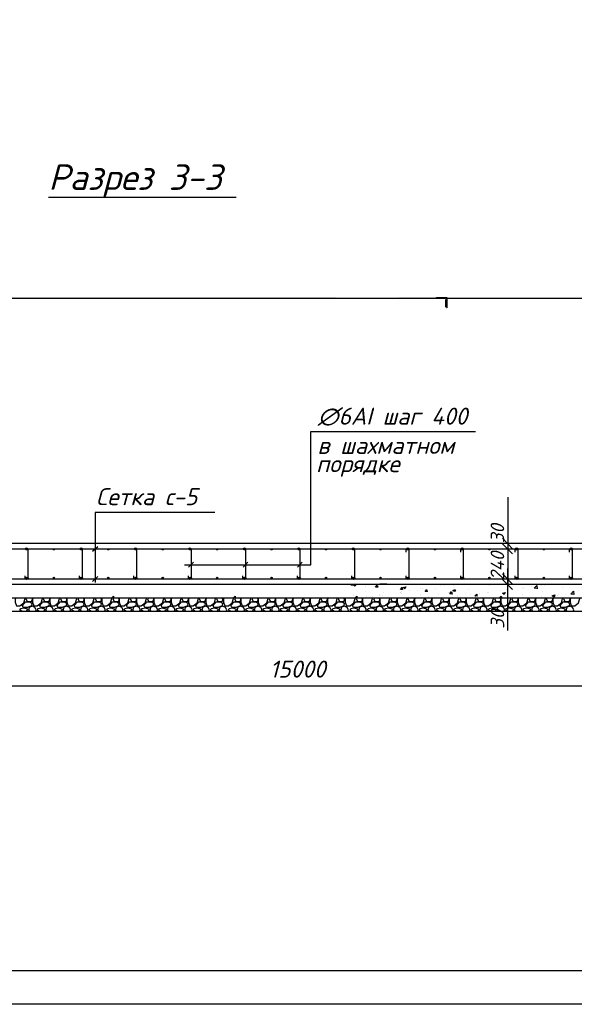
# Model space of a CAD drawing. Extents: x -119078 to 1619993, y 264752 to 340742.
# Tile 93 of 220: x 557023 to 565174, y 297220 to 311675. Entities that reach past the tile are written whole.
import ezdxf

# ---------------------------------------------------------------- set-up
doc = ezdxf.new("R2010")
doc.units = 0
doc.header["$MEASUREMENT"] = 0
doc.linetypes.add('CONTI', pattern=[0])
doc.layers.get('0').update_dxf_attribs({"color": 250, "linetype": 'CONTI'})
for name, color, linetype in [('PDF _Геометрия', 250, 'Continuous'), ('PDF _Сплошная заливка', 7, 'Continuous'), ('PDF _Текст', 7, 'Continuous')]:
    doc.layers.add(name, color=color, linetype=linetype)
doc.styles.add('ICOCPEUR', font='isocpeui.ttf')
doc.styles.add('PDF ISOCPEUR Italic', font='isocpeui.ttf')

msp = doc.modelspace()

# ---------------------------------------------------------------- linework, layer by layer
at = {"layer": 'PDF _Геометрия', "color": 7, "lineweight": -3}
for p, q in [((569822.015, 303985.5), (551819.357, 303985.5)), ((551019.236, 303388.585), (570622.136, 303388.585)), ((570622.136, 303185.379), (550920.809, 303182.204)), ((559922.107, 303185.379), (570723.739, 303185.379)), ((570723.739, 302988.524), (550917.633, 302988.524))]:
    msp.add_line(p, q, dxfattribs=at)
at = {"layer": 'PDF _Геометрия', "lineweight": -3}
msp.add_lwpolyline([(543858.438, 297220.374), (543858.438, 326913.75), (606852.084, 326913.75), (606852.084, 297220.374)], close=True, dxfattribs=at)
at = {"layer": 'PDF _Геометрия', "lineweight": 30}
msp.add_lwpolyline([(545357.077, 297715.687), (606356.771, 297715.687), (606356.771, 326418.437), (545357.077, 326418.437)], close=True, dxfattribs=at)
at = {"layer": 'PDF _Геометрия', "color": 7, "lineweight": -3}
for points in [[(557446.027, 309071.983), (559344.727, 309071.983), (560201.999, 309071.983)], [(551216.091, 307586.044), (563274.995, 307586.044), (563154.341, 307586.044)], [(563147.991, 307592.394), (563147.991, 307598.745), (563300.395, 307598.745), (563300.395, 307446.341), (563294.045, 307446.341)], [(563154.341, 307592.394), (563154.341, 307592.394)], [(563287.695, 307452.691), (563287.695, 307566.994)], [(563300.395, 307586.044), (565319.748, 307586.044)], [(563294.045, 307452.691), (563294.045, 307452.691)], [(559442.67, 303674.342), (561303.268, 303674.342), (561303.268, 305630.193), (563722.681, 305630.193)], [(559889.971, 304442.712), (558130.975, 304442.712), (558130.975, 303413.985)], [(551275.381, 303909.298), (570380.83, 303909.298)], [(557140.735, 303890.248), (557140.735, 303871.197), (557140.735, 303477.487)], [(557940.856, 303890.248), (557940.856, 303871.197), (557940.856, 303477.487)], [(558092.874, 303871.197), (558169.076, 303941.049)], [(558740.976, 303890.248), (558740.976, 303871.197), (558740.976, 303477.487)], [(559541.097, 303890.248), (559541.097, 303871.197), (559541.097, 303477.487)], [(560341.218, 303890.248), (560341.218, 303871.197), (560341.218, 303477.487)], [(561141.339, 303890.248), (561141.339, 303871.197), (561141.339, 303477.487)], [(561941.46, 303890.248), (561941.46, 303871.197), (561941.46, 303477.487)], [(562703.48, 303858.497), (562703.48, 303890.248)], [(562741.581, 303890.248), (562741.581, 303871.197), (562741.581, 303477.487)], [(563503.601, 303858.497), (563503.601, 303890.248)], [(563541.702, 303890.248), (563541.702, 303871.197), (563541.702, 303477.487)], [(564303.721, 303858.497), (564303.721, 303890.248)], [(564341.822, 303890.248), (564341.822, 303871.197), (564341.822, 303477.487)], [(565103.842, 303858.497), (565103.842, 303890.248)], [(565141.943, 303890.248), (565141.943, 303871.197), (565141.943, 303477.487)], [(559506.171, 303636.241), (559576.023, 303712.443)], [(560306.292, 303636.241), (560376.144, 303712.443)], [(561106.413, 303636.241), (561176.265, 303712.443)], [(551275.381, 303464.787), (570380.83, 303464.787)], [(558092.874, 303426.686), (558169.076, 303502.888)]]:
    msp.add_lwpolyline(points, dxfattribs=at)
at = {"layer": 'PDF _Геометрия', "color": 3, "lineweight": -3}
for points in [[(564194.609, 304664.968), (564194.609, 303985.5), (564194.609, 303909.298), (564194.609, 303756.894)], [(564118.407, 304061.702), (564264.461, 303909.298)], [(564194.609, 304004.551), (564194.609, 303363.184)], [(562176.416, 303909.298), (562214.517, 303909.298)], [(562417.722, 303985.5), (562316.12, 303985.5)], [(564194.609, 302709.117), (564194.609, 303388.585), (564194.609, 303464.787), (564194.609, 303617.191)], [(562176.416, 303464.787), (562214.517, 303464.787)], [(564264.461, 303312.383), (564118.407, 303458.436)], [(562417.722, 303388.585), (562316.12, 303388.585)]]:
    msp.add_lwpolyline(points, dxfattribs=at)
for points in [[(564118.407, 303979.15), (564264.461, 303833.096)], [(564264.461, 303388.585), (564118.407, 303540.989)]]:
    msp.add_lwpolyline(points, close=True, dxfattribs=at)
at = {"layer": 'PDF _Геометрия', "color": 7, "lineweight": -3}
for points in [[(557147.021, 303479.008, -0.928204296), (557102.634, 303477.487), (557102.634, 303509.238)], [(557947.142, 303479.008, -0.928204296), (557902.755, 303477.487), (557902.755, 303509.238)], [(558747.262, 303479.008, -0.928204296), (558702.875, 303477.487), (558702.875, 303509.238)], [(559547.383, 303479.008, -0.928204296), (559502.996, 303477.487), (559502.996, 303509.238)], [(560347.504, 303479.008, -0.928204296), (560303.117, 303477.487), (560303.117, 303509.238)], [(561147.625, 303479.008, -0.928204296), (561103.238, 303477.487), (561103.238, 303509.238)], [(561947.746, 303479.008, -0.928204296), (561903.359, 303477.487), (561903.359, 303509.238)], [(562747.867, 303479.008, -0.928204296), (562703.48, 303477.487), (562703.48, 303509.238)], [(563547.988, 303479.008, -0.928204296), (563503.601, 303477.487), (563503.601, 303509.238)], [(564348.108, 303479.008, -0.928204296), (564303.721, 303477.487), (564303.721, 303509.238)], [(565148.229, 303479.008, -0.928204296), (565103.842, 303477.487), (565103.842, 303509.238)]]:
    msp.add_lwpolyline(points, format="xyb", dxfattribs=at)
at = {"layer": 'PDF _Геометрия', "color": 8, "lineweight": -3, "true_color": 0x767676}
for points in [[(561916.059, 303388.585), (561922.409, 303375.884), (561890.658, 303375.884), (561897.009, 303388.585)], [(561966.86, 303388.585), (561954.16, 303356.834), (561928.759, 303375.884), (561954.16, 303388.585)], [(562100.214, 303356.834), (562100.214, 303356.834)], [(562100.214, 303274.282), (562100.214, 303274.282)], [(562614.577, 303267.931), (562614.577, 303267.931)], [(562639.978, 303344.133), (562646.328, 303312.383), (562620.928, 303312.383), (562646.328, 303344.133)], [(562627.278, 303280.632), (562627.278, 303280.632)], [(562754.281, 303299.682), (562754.281, 303299.682)], [(562874.934, 303299.682), (562874.934, 303299.682)], [(562913.035, 303318.733), (562913.035, 303318.733)], [(562944.786, 303325.083), (562944.786, 303325.083)], [(563014.638, 303280.632), (562982.887, 303280.632), (563008.288, 303312.383)], [(563014.638, 303274.282), (563008.288, 303306.032)], [(563135.291, 303331.433), (563135.291, 303331.433)], [(563205.143, 303369.534), (563205.143, 303369.534)], [(563268.644, 303363.184), (563268.644, 303363.184)], [(563370.247, 303274.282), (563376.597, 303242.531), (563344.846, 303248.881), (563370.247, 303280.632)], [(563427.399, 303306.032), (563414.698, 303280.632), (563389.298, 303293.332), (563427.399, 303312.383)], [(563395.648, 303382.234), (563395.648, 303382.234)], [(563395.648, 303369.534), (563395.648, 303369.534)], [(563624.254, 303312.383), (563624.254, 303312.383)], [(563903.661, 303267.931), (563903.661, 303267.931)], [(563910.011, 303267.931), (563910.011, 303267.931)], [(563922.711, 303363.184), (563922.711, 303363.184)], [(564094.166, 303293.332), (564094.166, 303293.332)], [(564170.368, 303306.032), (564170.368, 303306.032)], [(564411.674, 303331.433), (564411.674, 303331.433)], [(564430.725, 303337.783), (564430.725, 303337.783)], [(564538.677, 303350.484), (564538.677, 303350.484)], [(564627.58, 303325.083), (564583.129, 303331.433), (564621.23, 303369.534), (564627.58, 303318.733)], [(564691.081, 303375.884), (564691.081, 303375.884)], [(564710.132, 303286.982), (564710.132, 303286.982)], [(564735.533, 303375.884), (564735.533, 303375.884)], [(565002.24, 303337.783), (565002.24, 303337.783)], [(556968.575, 303185.379), (556955.875, 303172.679), (556955.875, 303121.878), (556974.925, 303071.076), (557025.727, 303071.076), (557082.878, 303115.527), (557101.929, 303179.029), (557101.929, 303185.379)], [(557127.329, 303185.379), (557114.629, 303172.679), (557133.679, 303140.928), (557197.181, 303134.578), (557209.881, 303159.979), (557209.881, 303172.679), (557197.181, 303185.379)], [(557222.582, 303185.379), (557209.881, 303172.679), (557209.881, 303121.878), (557228.932, 303071.076), (557279.733, 303071.076), (557336.885, 303115.527), (557355.935, 303179.029), (557355.935, 303185.379)], [(557381.336, 303185.379), (557368.636, 303172.679), (557387.686, 303140.928), (557451.188, 303134.578), (557463.888, 303159.979), (557463.888, 303172.679), (557451.188, 303185.379)], [(557476.588, 303185.379), (557463.888, 303172.679), (557463.888, 303121.878), (557482.939, 303071.076), (557533.74, 303071.076), (557590.891, 303115.527), (557609.942, 303179.029), (557609.942, 303185.379)], [(557635.342, 303185.379), (557622.642, 303172.679), (557641.693, 303140.928), (557705.194, 303134.578), (557717.895, 303159.979), (557717.895, 303172.679), (557705.194, 303185.379)], [(557730.595, 303185.379), (557717.895, 303172.679), (557717.895, 303121.878), (557736.945, 303071.076), (557787.746, 303071.076), (557844.898, 303115.527), (557863.948, 303179.029), (557863.948, 303185.379)], [(557889.349, 303185.379), (557876.649, 303172.679), (557895.699, 303140.928), (557959.201, 303134.578), (557971.901, 303159.979), (557971.901, 303172.679), (557959.201, 303185.379)], [(557984.602, 303185.379), (557971.901, 303172.679), (557971.901, 303121.878), (557990.952, 303071.076), (558041.753, 303071.076), (558098.905, 303115.527), (558117.955, 303179.029), (558117.955, 303185.379)], [(558143.356, 303185.379), (558130.655, 303172.679), (558149.706, 303140.928), (558213.208, 303134.578), (558225.908, 303159.979), (558225.908, 303172.679), (558213.208, 303185.379)], [(558245.274, 303185.379), (558232.574, 303172.679), (558232.574, 303121.878), (558251.624, 303071.076), (558302.426, 303071.076), (558359.577, 303115.527), (558378.628, 303179.029), (558378.628, 303185.379), (558404.028, 303210.78), (558404.028, 303185.379), (558391.328, 303172.679), (558410.379, 303140.928), (558473.88, 303134.578), (558486.581, 303159.979), (558486.581, 303172.679), (558473.88, 303185.379)], [(558499.281, 303185.379), (558486.581, 303172.679), (558486.581, 303121.878), (558505.631, 303071.076), (558556.432, 303071.076), (558613.584, 303115.527), (558632.634, 303179.029), (558632.634, 303185.379)], [(558658.035, 303185.379), (558645.335, 303172.679), (558664.385, 303140.928), (558727.887, 303134.578), (558740.587, 303159.979), (558740.587, 303172.679), (558727.887, 303185.379)], [(558753.287, 303185.379), (558740.587, 303172.679), (558740.587, 303121.878), (558759.638, 303071.076), (558810.439, 303071.076), (558867.59, 303115.527), (558886.641, 303179.029), (558886.641, 303185.379)], [(558912.042, 303185.379), (558899.341, 303172.679), (558918.392, 303140.928), (558981.893, 303134.578), (558994.594, 303159.979), (558994.594, 303172.679), (558981.893, 303185.379)], [(559007.294, 303185.379), (558994.594, 303172.679), (558994.594, 303121.878), (559013.644, 303071.076), (559064.446, 303071.076), (559121.597, 303115.527), (559140.648, 303179.029), (559140.648, 303185.379)], [(559166.048, 303185.379), (559153.348, 303172.679), (559172.398, 303140.928), (559235.9, 303134.578), (559248.6, 303159.979), (559248.6, 303172.679), (559235.9, 303185.379)], [(559261.301, 303185.379), (559248.6, 303172.679), (559248.6, 303121.878), (559267.651, 303071.076), (559318.452, 303071.076), (559375.604, 303115.527), (559394.654, 303179.029), (559394.654, 303185.379)], [(559420.055, 303185.379), (559407.355, 303172.679), (559426.405, 303140.928), (559489.907, 303134.578), (559502.607, 303159.979), (559502.607, 303172.679), (559489.907, 303185.379)], [(559515.307, 303185.379), (559502.607, 303172.679), (559502.607, 303121.878), (559521.658, 303071.076), (559572.459, 303071.076), (559629.61, 303115.527), (559648.661, 303179.029), (559648.661, 303185.379)], [(559674.061, 303185.379), (559661.361, 303172.679), (559680.412, 303140.928), (559743.913, 303134.578), (559756.614, 303159.979), (559756.614, 303172.679), (559743.913, 303185.379)], [(559769.314, 303185.379), (559756.614, 303172.679), (559756.614, 303121.878), (559775.664, 303071.076), (559826.465, 303071.076), (559883.617, 303115.527), (559902.667, 303179.029), (559902.667, 303185.379)], [(559928.068, 303185.379), (559915.368, 303172.679), (559934.418, 303140.928), (559997.92, 303134.578), (560010.62, 303159.979), (560010.62, 303172.679), (559997.92, 303185.379)], [(560033.133, 303185.379), (560020.433, 303172.679), (560020.433, 303121.878), (560039.483, 303071.076), (560090.284, 303071.076), (560147.436, 303115.527), (560166.486, 303179.029), (560166.486, 303185.379), (560191.887, 303210.78), (560191.887, 303185.379), (560179.187, 303172.679), (560198.237, 303140.928), (560261.739, 303134.578), (560274.439, 303159.979), (560274.439, 303172.679), (560261.739, 303185.379)], [(560287.14, 303185.379), (560274.439, 303172.679), (560274.439, 303121.878), (560293.49, 303071.076), (560344.291, 303071.076), (560401.443, 303115.527), (560420.493, 303179.029), (560420.493, 303185.379)], [(560445.894, 303185.379), (560433.193, 303172.679), (560452.244, 303140.928), (560515.746, 303134.578), (560528.446, 303159.979), (560528.446, 303172.679), (560515.746, 303185.379)], [(560541.146, 303185.379), (560528.446, 303172.679), (560528.446, 303121.878), (560547.496, 303071.076), (560598.298, 303071.076), (560655.449, 303115.527), (560674.5, 303179.029), (560674.5, 303185.379)], [(560699.9, 303185.379), (560687.2, 303172.679), (560706.251, 303140.928), (560769.752, 303134.578), (560782.453, 303159.979), (560782.453, 303172.679), (560769.752, 303185.379)], [(560795.153, 303185.379), (560782.453, 303172.679), (560782.453, 303121.878), (560801.503, 303071.076), (560852.304, 303071.076), (560909.456, 303115.527), (560928.506, 303179.029), (560928.506, 303185.379)], [(560953.907, 303185.379), (560941.207, 303172.679), (560960.257, 303140.928), (561023.759, 303134.578), (561036.459, 303159.979), (561036.459, 303172.679), (561023.759, 303185.379)], [(561049.159, 303185.379), (561036.459, 303172.679), (561036.459, 303121.878), (561055.51, 303071.076), (561106.311, 303071.076), (561163.462, 303115.527), (561182.513, 303179.029), (561182.513, 303185.379)], [(561207.914, 303185.379), (561195.213, 303172.679), (561214.264, 303140.928), (561277.765, 303134.578), (561290.466, 303159.979), (561290.466, 303172.679), (561277.765, 303185.379)], [(561303.166, 303185.379), (561290.466, 303172.679), (561290.466, 303121.878), (561309.516, 303071.076), (561360.318, 303071.076), (561417.469, 303115.527), (561436.52, 303179.029), (561436.52, 303185.379)], [(561461.92, 303185.379), (561449.22, 303172.679), (561468.27, 303140.928), (561531.772, 303134.578), (561544.472, 303159.979), (561544.472, 303172.679), (561531.772, 303185.379)], [(561557.173, 303185.379), (561544.472, 303172.679), (561544.472, 303121.878), (561563.523, 303071.076), (561614.324, 303071.076), (561671.476, 303115.527), (561690.526, 303179.029), (561690.526, 303185.379)], [(561715.927, 303185.379), (561703.227, 303172.679), (561722.277, 303140.928), (561785.779, 303134.578), (561798.479, 303159.979), (561798.479, 303172.679), (561785.779, 303185.379)], [(561820.807, 303185.379), (561808.106, 303172.679), (561808.106, 303121.878), (561827.157, 303071.076), (561877.958, 303071.076), (561935.11, 303115.527), (561954.16, 303179.029), (561954.16, 303185.379), (561979.561, 303210.78), (561979.561, 303185.379), (561966.86, 303172.679), (561985.911, 303140.928), (562049.413, 303134.578), (562062.113, 303159.979), (562062.113, 303172.679), (562049.413, 303185.379)], [(561935.11, 303217.13), (561935.11, 303217.13)], [(561985.911, 303198.08), (561985.911, 303198.08)], [(562074.813, 303185.379), (562062.113, 303172.679), (562062.113, 303121.878), (562081.163, 303071.076), (562131.965, 303071.076), (562189.116, 303115.527), (562208.167, 303179.029), (562208.167, 303185.379)], [(562093.864, 303191.729), (562093.864, 303191.729)], [(562112.914, 303210.78), (562112.914, 303210.78)], [(562201.817, 303204.43), (562201.817, 303204.43)], [(562233.567, 303185.379), (562220.867, 303172.679), (562239.918, 303140.928), (562303.419, 303134.578), (562316.12, 303159.979), (562316.12, 303172.679), (562303.419, 303185.379)], [(562271.668, 303185.379), (562271.668, 303185.379)], [(562303.419, 303236.181), (562303.419, 303236.181)], [(562316.12, 303217.13), (562316.12, 303217.13)], [(562328.82, 303185.379), (562316.12, 303172.679), (562316.12, 303121.878), (562335.17, 303071.076), (562385.971, 303071.076), (562443.123, 303115.527), (562462.173, 303179.029), (562462.173, 303185.379)], [(562354.221, 303223.48), (562354.221, 303223.48)], [(562366.921, 303261.581), (562366.921, 303261.581)], [(562474.874, 303191.729), (562474.874, 303191.729)], [(562487.574, 303185.379), (562474.874, 303172.679), (562493.924, 303140.928), (562557.426, 303134.578), (562570.126, 303159.979), (562570.126, 303172.679), (562557.426, 303185.379)], [(562582.827, 303185.379), (562570.126, 303172.679), (562570.126, 303121.878), (562589.177, 303071.076), (562639.978, 303071.076), (562697.129, 303115.527), (562716.18, 303179.029), (562716.18, 303185.379)], [(562614.577, 303261.581), (562614.577, 303261.581)], [(562639.978, 303248.881), (562639.978, 303248.881)], [(562741.581, 303185.379), (562728.88, 303172.679), (562747.931, 303140.928), (562811.432, 303134.578), (562824.133, 303159.979), (562824.133, 303172.679), (562811.432, 303185.379)], [(562836.833, 303185.379), (562824.133, 303172.679), (562824.133, 303121.878), (562843.183, 303071.076), (562893.985, 303071.076), (562951.136, 303115.527), (562970.187, 303179.029), (562970.187, 303185.379)], [(562913.035, 303236.181), (562913.035, 303236.181)], [(562995.587, 303185.379), (562982.887, 303172.679), (563001.937, 303140.928), (563065.439, 303134.578), (563078.139, 303159.979), (563078.139, 303172.679), (563065.439, 303185.379)], [(563033.688, 303210.78), (563033.688, 303210.78)], [(563090.84, 303185.379), (563078.139, 303172.679), (563078.139, 303121.878), (563097.19, 303071.076), (563147.991, 303071.076), (563205.143, 303115.527), (563224.193, 303179.029), (563224.193, 303185.379)], [(563179.742, 303229.83), (563179.742, 303229.83)], [(563249.594, 303185.379), (563236.894, 303172.679), (563255.944, 303140.928), (563319.446, 303134.578), (563332.146, 303159.979), (563332.146, 303172.679), (563319.446, 303185.379)], [(563325.796, 303261.581), (563325.796, 303261.581)], [(563344.846, 303185.379), (563332.146, 303172.679), (563332.146, 303121.878), (563351.197, 303071.076), (563401.998, 303071.076), (563459.149, 303115.527), (563478.2, 303179.029), (563478.2, 303185.379)], [(563389.298, 303198.08), (563389.298, 303198.08)], [(563452.799, 303217.13), (563452.799, 303217.13)], [(563452.799, 303204.43), (563452.799, 303204.43)], [(563503.601, 303185.379), (563490.9, 303172.679), (563509.951, 303140.928), (563573.452, 303134.578), (563586.153, 303159.979), (563586.153, 303172.679), (563573.452, 303185.379)], [(563598.853, 303185.379), (563586.153, 303172.679), (563586.153, 303121.878), (563605.203, 303071.076), (563656.004, 303071.076), (563713.156, 303115.527), (563732.206, 303179.029), (563732.206, 303185.379)], [(563649.654, 303236.181), (563649.654, 303236.181)], [(563744.907, 303210.78), (563713.156, 303217.13), (563738.557, 303242.531), (563738.557, 303210.78)], [(563725.856, 303204.43), (563725.856, 303204.43)], [(563757.607, 303185.379), (563744.907, 303172.679), (563763.957, 303140.928), (563827.459, 303134.578), (563840.159, 303159.979), (563840.159, 303172.679), (563827.459, 303185.379)], [(563776.658, 303248.881), (563776.658, 303248.881)], [(563852.86, 303185.379), (563840.159, 303172.679), (563840.159, 303121.878), (563859.21, 303071.076), (563910.011, 303071.076), (563967.163, 303115.527), (563986.213, 303179.029), (563986.213, 303185.379)], [(563992.563, 303191.729), (563992.563, 303191.729)], [(564011.614, 303185.379), (563998.913, 303172.679), (564017.964, 303140.928), (564081.466, 303134.578), (564094.166, 303159.979), (564094.166, 303172.679), (564081.466, 303185.379)], [(564075.115, 303185.379), (564100.516, 303210.78), (564106.866, 303185.379), (564094.166, 303172.679), (564094.166, 303121.878), (564113.216, 303071.076), (564164.018, 303071.076), (564221.169, 303115.527), (564240.22, 303179.029), (564240.22, 303185.379)], [(564265.62, 303185.379), (564252.92, 303172.679), (564271.971, 303140.928), (564335.472, 303134.578), (564348.173, 303159.979), (564348.173, 303172.679), (564335.472, 303185.379)], [(564360.873, 303185.379), (564348.173, 303172.679), (564348.173, 303121.878), (564367.223, 303071.076), (564418.024, 303071.076), (564475.176, 303115.527), (564494.226, 303179.029), (564494.226, 303185.379)], [(564411.674, 303236.181), (564411.674, 303236.181)], [(564519.627, 303185.379), (564506.927, 303172.679), (564525.977, 303140.928), (564589.479, 303134.578), (564602.179, 303159.979), (564602.179, 303172.679), (564589.479, 303185.379)], [(564614.879, 303185.379), (564602.179, 303172.679), (564602.179, 303121.878), (564621.23, 303071.076), (564672.031, 303071.076), (564729.182, 303115.527), (564748.233, 303179.029), (564748.233, 303185.379)], [(564684.731, 303204.43), (564684.731, 303204.43)], [(564773.634, 303185.379), (564760.933, 303172.679), (564779.984, 303140.928), (564843.485, 303134.578), (564856.186, 303159.979), (564856.186, 303172.679), (564843.485, 303185.379)], [(564868.886, 303185.379), (564856.186, 303172.679), (564856.186, 303121.878), (564875.236, 303071.076), (564926.038, 303071.076), (564983.189, 303115.527), (565002.24, 303179.029), (565002.24, 303185.379)], [(564919.687, 303217.13), (564919.687, 303217.13)], [(564945.088, 303242.531), (564945.088, 303242.531)], [(565027.64, 303185.379), (565014.94, 303172.679), (565033.99, 303140.928), (565097.492, 303134.578), (565110.192, 303159.979), (565110.192, 303172.679), (565097.492, 303185.379)], [(565046.691, 303236.181), (565046.691, 303236.181)], [(565122.893, 303185.379), (565110.192, 303172.679), (565110.192, 303121.878), (565129.243, 303071.076), (565180.044, 303071.076), (565237.196, 303115.527), (565256.246, 303179.029), (565256.246, 303185.379)], [(557057.477, 302988.524), (557025.727, 303013.925), (557038.427, 303032.975), (557082.878, 303039.325), (557133.679, 303026.625), (557140.03, 303013.925), (557114.629, 302988.524), (557070.178, 302988.524)], [(557254.333, 302988.524), (557267.033, 303013.925), (557247.982, 303045.676), (557209.881, 303064.726), (557165.43, 303052.026), (557152.73, 303013.925), (557165.43, 302988.524)], [(557311.484, 302988.524), (557279.733, 303013.925), (557292.434, 303032.975), (557336.885, 303039.325), (557387.686, 303026.625), (557394.036, 303013.925), (557368.636, 302988.524), (557324.184, 302988.524)], [(557508.339, 302988.524), (557521.039, 303013.925), (557501.989, 303045.676), (557463.888, 303064.726), (557419.437, 303052.026), (557406.737, 303013.925), (557419.437, 302988.524)], [(557565.491, 302988.524), (557533.74, 303013.925), (557546.44, 303032.975), (557590.891, 303039.325), (557641.693, 303026.625), (557648.043, 303013.925), (557622.642, 302988.524), (557578.191, 302988.524)], [(557762.346, 302988.524), (557775.046, 303013.925), (557755.996, 303045.676), (557717.895, 303064.726), (557673.443, 303052.026), (557660.743, 303013.925), (557673.443, 302988.524)], [(557819.497, 302988.524), (557787.746, 303013.925), (557800.447, 303032.975), (557844.898, 303039.325), (557895.699, 303026.625), (557902.049, 303013.925), (557876.649, 302988.524), (557832.198, 302988.524)], [(558016.352, 302988.524), (558029.053, 303013.925), (558010.002, 303045.676), (557971.901, 303064.726), (557927.45, 303052.026), (557914.75, 303013.925), (557927.45, 302988.524)], [(558073.504, 302988.524), (558041.753, 303013.925), (558054.453, 303032.975), (558098.905, 303039.325), (558149.706, 303026.625), (558156.056, 303013.925), (558130.655, 302988.524), (558086.204, 302988.524)], [(558270.359, 302988.524), (558283.059, 303013.925), (558264.009, 303045.676), (558225.908, 303064.726), (558181.457, 303052.026), (558168.756, 303013.925), (558181.457, 302988.524)], [(558334.177, 302988.524), (558302.426, 303013.925), (558315.126, 303032.975), (558359.577, 303039.325), (558410.379, 303026.625), (558416.729, 303013.925), (558391.328, 302988.524), (558346.877, 302988.524)], [(558531.032, 302988.524), (558543.732, 303013.925), (558524.682, 303045.676), (558486.581, 303064.726), (558442.129, 303052.026), (558429.429, 303013.925), (558442.129, 302988.524)], [(558588.183, 302988.524), (558556.432, 303013.925), (558569.133, 303032.975), (558613.584, 303039.325), (558664.385, 303026.625), (558670.735, 303013.925), (558645.335, 302988.524), (558600.884, 302988.524)], [(558785.038, 302988.524), (558797.739, 303013.925), (558778.688, 303045.676), (558740.587, 303064.726), (558696.136, 303052.026), (558683.436, 303013.925), (558696.136, 302988.524)], [(558842.19, 302988.524), (558810.439, 303013.925), (558823.139, 303032.975), (558867.59, 303039.325), (558918.392, 303026.625), (558924.742, 303013.925), (558899.341, 302988.524), (558854.89, 302988.524)], [(559039.045, 302988.524), (559051.745, 303013.925), (559032.695, 303045.676), (558994.594, 303064.726), (558950.143, 303052.026), (558937.442, 303013.925), (558950.143, 302988.524)], [(559096.196, 302988.524), (559064.446, 303013.925), (559077.146, 303032.975), (559121.597, 303039.325), (559172.398, 303026.625), (559178.749, 303013.925), (559153.348, 302988.524), (559108.897, 302988.524)], [(559293.052, 302988.524), (559305.752, 303013.925), (559286.701, 303045.676), (559248.6, 303064.726), (559204.149, 303052.026), (559191.449, 303013.925), (559204.149, 302988.524)], [(559350.203, 302988.524), (559318.452, 303013.925), (559331.153, 303032.975), (559375.604, 303039.325), (559426.405, 303026.625), (559432.755, 303013.925), (559407.355, 302988.524), (559362.903, 302988.524)], [(559547.058, 302988.524), (559559.759, 303013.925), (559540.708, 303045.676), (559502.607, 303064.726), (559458.156, 303052.026), (559445.456, 303013.925), (559458.156, 302988.524)], [(559604.21, 302988.524), (559572.459, 303013.925), (559585.159, 303032.975), (559629.61, 303039.325), (559680.412, 303026.625), (559686.762, 303013.925), (559661.361, 302988.524), (559616.91, 302988.524)], [(559801.065, 302988.524), (559813.765, 303013.925), (559794.715, 303045.676), (559756.614, 303064.726), (559712.162, 303052.026), (559699.462, 303013.925), (559712.162, 302988.524)], [(559858.216, 302988.524), (559826.465, 303013.925), (559839.166, 303032.975), (559883.617, 303039.325), (559934.418, 303026.625), (559940.768, 303013.925), (559915.368, 302988.524), (559870.917, 302988.524)], [(560055.071, 302988.524), (560067.772, 303013.925), (560048.721, 303045.676), (560010.62, 303064.726), (559966.169, 303052.026), (559953.469, 303013.925), (559966.169, 302988.524)], [(560122.035, 302988.524), (560090.284, 303013.925), (560102.985, 303032.975), (560147.436, 303039.325), (560198.237, 303026.625), (560204.587, 303013.925), (560179.187, 302988.524), (560134.736, 302988.524)], [(560318.89, 302988.524), (560331.591, 303013.925), (560312.54, 303045.676), (560274.439, 303064.726), (560229.988, 303052.026), (560217.288, 303013.925), (560229.988, 302988.524)], [(560376.042, 302988.524), (560344.291, 303013.925), (560356.991, 303032.975), (560401.443, 303039.325), (560452.244, 303026.625), (560458.594, 303013.925), (560433.193, 302988.524), (560388.742, 302988.524)], [(560572.897, 302988.524), (560585.597, 303013.925), (560566.547, 303045.676), (560528.446, 303064.726), (560483.995, 303052.026), (560471.294, 303013.925), (560483.995, 302988.524)], [(560630.049, 302988.524), (560598.298, 303013.925), (560610.998, 303032.975), (560655.449, 303039.325), (560706.251, 303026.625), (560712.601, 303013.925), (560687.2, 302988.524), (560642.749, 302988.524)], [(560826.904, 302988.524), (560839.604, 303013.925), (560820.554, 303045.676), (560782.453, 303064.726), (560738.001, 303052.026), (560725.301, 303013.925), (560738.001, 302988.524)], [(560884.055, 302988.524), (560852.304, 303013.925), (560865.005, 303032.975), (560909.456, 303039.325), (560960.257, 303026.625), (560966.607, 303013.925), (560941.207, 302988.524), (560896.755, 302988.524)], [(561080.91, 302988.524), (561093.611, 303013.925), (561074.56, 303045.676), (561036.459, 303064.726), (560992.008, 303052.026), (560979.308, 303013.925), (560992.008, 302988.524)], [(561138.062, 302988.524), (561106.311, 303013.925), (561119.011, 303032.975), (561163.462, 303039.325), (561214.264, 303026.625), (561220.614, 303013.925), (561195.213, 302988.524), (561150.762, 302988.524)], [(561334.917, 302988.524), (561347.617, 303013.925), (561328.567, 303045.676), (561290.466, 303064.726), (561246.015, 303052.026), (561233.314, 303013.925), (561246.015, 302988.524)], [(561392.068, 302988.524), (561360.318, 303013.925), (561373.018, 303032.975), (561417.469, 303039.325), (561468.27, 303026.625), (561474.621, 303013.925), (561449.22, 302988.524), (561404.769, 302988.524)], [(561588.924, 302988.524), (561601.624, 303013.925), (561582.573, 303045.676), (561544.472, 303064.726), (561500.021, 303052.026), (561487.321, 303013.925), (561500.021, 302988.524)], [(561646.075, 302988.524), (561614.324, 303013.925), (561627.025, 303032.975), (561671.476, 303039.325), (561722.277, 303026.625), (561728.627, 303013.925), (561703.227, 302988.524), (561658.775, 302988.524)], [(561842.93, 302988.524), (561855.63, 303013.925), (561836.58, 303045.676), (561798.479, 303064.726), (561754.028, 303052.026), (561741.328, 303013.925), (561754.028, 302988.524)], [(561909.709, 302988.524), (561877.958, 303013.925), (561890.658, 303032.975), (561935.11, 303039.325), (561985.911, 303026.625), (561992.261, 303013.925), (561966.86, 302988.524), (561922.409, 302988.524)], [(562106.564, 302988.524), (562119.264, 303013.925), (562100.214, 303045.676), (562062.113, 303064.726), (562017.662, 303052.026), (562004.961, 303013.925), (562017.662, 302988.524)], [(562163.716, 302988.524), (562131.965, 303013.925), (562144.665, 303032.975), (562189.116, 303039.325), (562239.918, 303026.625), (562246.268, 303013.925), (562220.867, 302988.524), (562176.416, 302988.524)], [(562360.571, 302988.524), (562373.271, 303013.925), (562354.221, 303045.676), (562316.12, 303064.726), (562271.668, 303052.026), (562258.968, 303013.925), (562271.668, 302988.524)], [(562417.722, 302988.524), (562385.971, 303013.925), (562398.672, 303032.975), (562443.123, 303039.325), (562493.924, 303026.625), (562500.274, 303013.925), (562474.874, 302988.524), (562430.423, 302988.524)], [(562614.577, 302988.524), (562627.278, 303013.925), (562608.227, 303045.676), (562570.126, 303064.726), (562525.675, 303052.026), (562512.975, 303013.925), (562525.675, 302988.524)], [(562671.729, 302988.524), (562639.978, 303013.925), (562652.678, 303032.975), (562697.129, 303039.325), (562747.931, 303026.625), (562754.281, 303013.925), (562728.88, 302988.524), (562684.429, 302988.524)], [(562868.584, 302988.524), (562881.284, 303013.925), (562862.234, 303045.676), (562824.133, 303064.726), (562779.682, 303052.026), (562766.981, 303013.925), (562779.682, 302988.524)], [(562925.735, 302988.524), (562893.985, 303013.925), (562906.685, 303032.975), (562951.136, 303039.325), (563001.937, 303026.625), (563008.288, 303013.925), (562982.887, 302988.524), (562938.436, 302988.524)], [(563122.591, 302988.524), (563135.291, 303013.925), (563116.24, 303045.676), (563078.139, 303064.726), (563033.688, 303052.026), (563020.988, 303013.925), (563033.688, 302988.524)], [(563179.742, 302988.524), (563147.991, 303013.925), (563160.692, 303032.975), (563205.143, 303039.325), (563255.944, 303026.625), (563262.294, 303013.925), (563236.894, 302988.524), (563192.442, 302988.524)], [(563376.597, 302988.524), (563389.298, 303013.925), (563370.247, 303045.676), (563332.146, 303064.726), (563287.695, 303052.026), (563274.995, 303013.925), (563287.695, 302988.524)], [(563433.749, 302988.524), (563401.998, 303013.925), (563414.698, 303032.975), (563459.149, 303039.325), (563509.951, 303026.625), (563516.301, 303013.925), (563490.9, 302988.524), (563446.449, 302988.524)], [(563630.604, 302988.524), (563643.304, 303013.925), (563624.254, 303045.676), (563586.153, 303064.726), (563541.702, 303052.026), (563529.001, 303013.925), (563541.702, 302988.524)], [(563687.755, 302988.524), (563656.004, 303013.925), (563668.705, 303032.975), (563713.156, 303039.325), (563763.957, 303026.625), (563770.307, 303013.925), (563744.907, 302988.524), (563700.456, 302988.524)], [(563884.61, 302988.524), (563897.311, 303013.925), (563878.26, 303045.676), (563840.159, 303064.726), (563795.708, 303052.026), (563783.008, 303013.925), (563795.708, 302988.524)], [(563941.762, 302988.524), (563910.011, 303013.925), (563922.711, 303032.975), (563967.163, 303039.325), (564017.964, 303026.625), (564024.314, 303013.925), (563998.913, 302988.524), (563954.462, 302988.524)], [(564138.617, 302988.524), (564151.317, 303013.925), (564132.267, 303045.676), (564094.166, 303064.726), (564049.715, 303052.026), (564037.014, 303013.925), (564049.715, 302988.524)], [(564195.769, 302988.524), (564164.018, 303013.925), (564176.718, 303032.975), (564221.169, 303039.325), (564271.971, 303026.625), (564278.321, 303013.925), (564252.92, 302988.524), (564208.469, 302988.524)], [(564392.624, 302988.524), (564405.324, 303013.925), (564386.274, 303045.676), (564348.173, 303064.726), (564303.721, 303052.026), (564291.021, 303013.925), (564303.721, 302988.524)], [(564449.775, 302988.524), (564418.024, 303013.925), (564430.725, 303032.975), (564475.176, 303039.325), (564525.977, 303026.625), (564532.327, 303013.925), (564506.927, 302988.524), (564462.476, 302988.524)], [(564646.63, 302988.524), (564659.331, 303013.925), (564640.28, 303045.676), (564602.179, 303064.726), (564557.728, 303052.026), (564545.028, 303013.925), (564557.728, 302988.524)], [(564703.782, 302988.524), (564672.031, 303013.925), (564684.731, 303032.975), (564729.182, 303039.325), (564779.984, 303026.625), (564786.334, 303013.925), (564760.933, 302988.524), (564716.482, 302988.524)], [(564900.637, 302988.524), (564913.337, 303013.925), (564894.287, 303045.676), (564856.186, 303064.726), (564811.735, 303052.026), (564799.034, 303013.925), (564811.735, 302988.524)], [(564957.788, 302988.524), (564926.038, 303013.925), (564938.738, 303032.975), (564983.189, 303039.325), (565033.99, 303026.625), (565040.341, 303013.925), (565014.94, 302988.524), (564970.489, 302988.524)], [(565154.644, 302988.524), (565167.344, 303013.925), (565148.293, 303045.676), (565110.192, 303064.726), (565065.741, 303052.026), (565053.041, 303013.925), (565065.741, 302988.524)]]:
    msp.add_lwpolyline(points, dxfattribs=at)
for points in [[(562278.019, 303375.884), (562284.369, 303344.133), (562252.618, 303344.133)], [(562697.129, 303350.484), (562684.429, 303318.733), (562659.028, 303337.783)], [(564157.668, 303267.931), (564144.967, 303236.181), (564119.567, 303255.231)], [(565167.344, 303236.181), (565122.893, 303242.531), (565160.994, 303286.982)], [(557076.528, 303045.676), (557063.828, 303077.426), (557108.279, 303128.228), (557171.78, 303128.228), (557203.531, 303109.177), (557197.181, 303071.076), (557140.03, 303045.676)], [(557330.535, 303045.676), (557317.834, 303077.426), (557362.285, 303128.228), (557425.787, 303128.228), (557457.538, 303109.177), (557451.188, 303071.076), (557394.036, 303045.676)], [(557584.541, 303045.676), (557571.841, 303077.426), (557616.292, 303128.228), (557679.794, 303128.228), (557711.544, 303109.177), (557705.194, 303071.076), (557648.043, 303045.676)], [(557838.548, 303045.676), (557825.847, 303077.426), (557870.299, 303128.228), (557933.8, 303128.228), (557965.551, 303109.177), (557959.201, 303071.076), (557902.049, 303045.676)], [(558092.554, 303045.676), (558079.854, 303077.426), (558124.305, 303128.228), (558187.807, 303128.228), (558219.558, 303109.177), (558213.208, 303071.076), (558156.056, 303045.676)], [(558353.227, 303045.676), (558340.527, 303077.426), (558384.978, 303128.228), (558448.48, 303128.228), (558480.23, 303109.177), (558473.88, 303071.076), (558416.729, 303045.676)], [(558607.234, 303045.676), (558594.533, 303077.426), (558638.985, 303128.228), (558702.486, 303128.228), (558734.237, 303109.177), (558727.887, 303071.076), (558670.735, 303045.676)], [(558861.24, 303045.676), (558848.54, 303077.426), (558892.991, 303128.228), (558956.493, 303128.228), (558988.244, 303109.177), (558981.893, 303071.076), (558924.742, 303045.676)], [(559115.247, 303045.676), (559102.547, 303077.426), (559146.998, 303128.228), (559210.499, 303128.228), (559242.25, 303109.177), (559235.9, 303071.076), (559178.749, 303045.676)], [(559369.254, 303045.676), (559356.553, 303077.426), (559401.004, 303128.228), (559464.506, 303128.228), (559496.257, 303109.177), (559489.907, 303071.076), (559432.755, 303045.676)], [(559623.26, 303045.676), (559610.56, 303077.426), (559655.011, 303128.228), (559718.513, 303128.228), (559750.263, 303109.177), (559743.913, 303071.076), (559686.762, 303045.676)], [(559877.267, 303045.676), (559864.566, 303077.426), (559909.018, 303128.228), (559972.519, 303128.228), (560004.27, 303109.177), (559997.92, 303071.076), (559940.768, 303045.676)], [(560141.086, 303045.676), (560128.385, 303077.426), (560172.837, 303128.228), (560236.338, 303128.228), (560268.089, 303109.177), (560261.739, 303071.076), (560204.587, 303045.676)], [(560395.092, 303045.676), (560382.392, 303077.426), (560426.843, 303128.228), (560490.345, 303128.228), (560522.096, 303109.177), (560515.746, 303071.076), (560458.594, 303045.676)], [(560649.099, 303045.676), (560636.399, 303077.426), (560680.85, 303128.228), (560744.352, 303128.228), (560776.102, 303109.177), (560769.752, 303071.076), (560712.601, 303045.676)], [(560903.106, 303045.676), (560890.405, 303077.426), (560934.856, 303128.228), (560998.358, 303128.228), (561030.109, 303109.177), (561023.759, 303071.076), (560966.607, 303045.676)], [(561157.112, 303045.676), (561144.412, 303077.426), (561188.863, 303128.228), (561252.365, 303128.228), (561284.116, 303109.177), (561277.765, 303071.076), (561220.614, 303045.676)], [(561411.119, 303045.676), (561398.419, 303077.426), (561442.87, 303128.228), (561506.371, 303128.228), (561538.122, 303109.177), (561531.772, 303071.076), (561474.621, 303045.676)], [(561665.126, 303045.676), (561652.425, 303077.426), (561696.876, 303128.228), (561760.378, 303128.228), (561792.129, 303109.177), (561785.779, 303071.076), (561728.627, 303045.676)], [(561928.759, 303045.676), (561916.059, 303077.426), (561960.51, 303128.228), (562024.012, 303128.228), (562055.763, 303109.177), (562049.413, 303071.076), (561992.261, 303045.676)], [(562182.766, 303045.676), (562170.066, 303077.426), (562214.517, 303128.228), (562278.019, 303128.228), (562309.769, 303109.177), (562303.419, 303071.076), (562246.268, 303045.676)], [(562436.773, 303045.676), (562424.072, 303077.426), (562468.524, 303128.228), (562532.025, 303128.228), (562563.776, 303109.177), (562557.426, 303071.076), (562500.274, 303045.676)], [(562690.779, 303045.676), (562678.079, 303077.426), (562722.53, 303128.228), (562786.032, 303128.228), (562817.783, 303109.177), (562811.432, 303071.076), (562754.281, 303045.676)], [(562944.786, 303045.676), (562932.086, 303077.426), (562976.537, 303128.228), (563040.038, 303128.228), (563071.789, 303109.177), (563065.439, 303071.076), (563008.288, 303045.676)], [(563198.793, 303045.676), (563186.092, 303077.426), (563230.543, 303128.228), (563294.045, 303128.228), (563325.796, 303109.177), (563319.446, 303071.076), (563262.294, 303045.676)], [(563452.799, 303045.676), (563440.099, 303077.426), (563484.55, 303128.228), (563548.052, 303128.228), (563579.802, 303109.177), (563573.452, 303071.076), (563516.301, 303045.676)], [(563706.806, 303045.676), (563694.105, 303077.426), (563738.557, 303128.228), (563802.058, 303128.228), (563833.809, 303109.177), (563827.459, 303071.076), (563770.307, 303045.676)], [(563960.812, 303045.676), (563948.112, 303077.426), (563992.563, 303128.228), (564056.065, 303128.228), (564087.816, 303109.177), (564081.466, 303071.076), (564024.314, 303045.676)], [(564214.819, 303045.676), (564202.119, 303077.426), (564246.57, 303128.228), (564310.072, 303128.228), (564341.822, 303109.177), (564335.472, 303071.076), (564278.321, 303045.676)], [(564468.826, 303045.676), (564456.125, 303077.426), (564500.576, 303128.228), (564564.078, 303128.228), (564595.829, 303109.177), (564589.479, 303071.076), (564532.327, 303045.676)], [(564722.832, 303045.676), (564710.132, 303077.426), (564754.583, 303128.228), (564818.085, 303128.228), (564849.836, 303109.177), (564843.485, 303071.076), (564786.334, 303045.676)], [(564887.937, 303229.83), (564875.236, 303198.08), (564849.836, 303217.13)], [(564976.839, 303045.676), (564964.139, 303077.426), (565008.59, 303128.228), (565072.091, 303128.228), (565103.842, 303109.177), (565097.492, 303071.076), (565040.341, 303045.676)]]:
    msp.add_lwpolyline(points, close=True, dxfattribs=at)
at = {"layer": 'PDF _Геометрия', "color": 251, "lineweight": -3, "true_color": 0x535353}
msp.add_lwpolyline([(551819.357, 301896.296), (569923.618, 301896.296)], dxfattribs=at)
at = {"layer": 'PDF _Геометрия', "color": 7, "lineweight": -3}
for centre in [(557124.859, 303899.773), (557524.919, 303899.773), (557924.98, 303899.773), (558325.04, 303899.773), (558725.1, 303899.773), (559125.161, 303899.773), (559525.221, 303899.773), (559925.282, 303899.773), (560325.342, 303899.773), (560725.403, 303899.773), (561125.463, 303899.773), (561525.523, 303899.773), (561925.584, 303899.773), (562325.644, 303899.773), (562725.705, 303899.773), (563125.765, 303899.773), (563525.826, 303899.773), (563925.886, 303899.773), (564325.946, 303899.773), (564726.007, 303899.773), (565126.067, 303899.773), (557124.859, 303480.662), (557524.919, 303480.662), (557924.98, 303480.662), (558325.04, 303480.662), (558725.1, 303480.662), (559125.161, 303480.662), (559525.221, 303480.662), (559925.282, 303480.662), (560325.342, 303480.662), (560725.403, 303480.662), (561125.463, 303480.662), (561525.523, 303480.662), (561925.584, 303480.662), (562325.644, 303480.662), (562725.705, 303480.662), (563125.765, 303480.662), (563525.826, 303480.662), (563925.886, 303480.662), (564325.946, 303480.662), (564726.007, 303480.662), (565126.067, 303480.662)]:
    msp.add_circle(centre, 9.526, dxfattribs=at)
for centre, radius, start, end in [((563278.169, 307570.168), 15.876, 0.0026938, 89.997302), ((557124.86, 303893.424), 22.224, 4.2647881, 175.7352119), ((557924.981, 303893.424), 22.224, 4.2647881, 175.7352119), ((558725.102, 303893.424), 22.224, 4.2647881, 175.7352119), ((559525.223, 303893.424), 22.224, 4.2647881, 175.7352119), ((560325.344, 303893.424), 22.224, 4.2647881, 175.7352119), ((561125.465, 303893.424), 22.224, 4.2647881, 175.7352119), ((561925.585, 303893.424), 22.224, 4.2647881, 175.7352119), ((562725.706, 303893.424), 22.224, 4.2647881, 175.7352119), ((563525.827, 303893.424), 22.224, 4.2647881, 175.7352119), ((564325.948, 303893.424), 22.224, 4.2647881, 175.7352119), ((565126.069, 303893.424), 22.224, 4.2647881, 175.7352119)]:
    msp.add_arc(centre, radius, start, end, dxfattribs=at)
at = {"layer": 'PDF _Сплошная заливка', "lineweight": 30, "transparency": 33554559}
for points in [[(551673.184, 307598.745), (551673.184, 307586.044), (563300.395, 307598.745)], [(560753.979, 307592.394), (563300.395, 307598.745), (563300.395, 307592.394)]]:
    msp.add_solid(points, dxfattribs=at)

# ---------------------------------------------------------------- texts
at = {"linetype": 'Continuous', "lineweight": 25, "ltscale": 15, "insert": (12863.76, 311222.017), "char_height": 250, "width": 17877.44941, "attachment_point": 1, "style": 'ICOCPEUR'}
msp.add_mtext('\\pi4862.31;{\\H1.16667x;\\LАнтисейсмические мероприятия\\P\\pi0;\\H0.71428x;\\l       Для обеспечения сейсмостойкости несущих конструкций и фундаментов соблюдены все условия КМК 2.01.03-19 «Строительство в сейсмических районах».\\P\\pi5355.138;\\H1.4x;\\LАнтикоррозионная защита\\l\\P\\pi0;\\H0.71428x;       Защита конструкций от коррозии должна производиться в соответствии КМК 2.03.11-96 "Защита строительных конструкций от коррозии" ГОСТ 9.402-2004 «Покрытия лакокрасочные. Подготовка (металлических поверхностей перед окрашиванием». Антикоррозионное покрытие должно обеспечивать защиту конструкций. \\P       \\A1;Все несущие металлоконструкции грунтовать и\\A0; окрасить эмалью ПФ-115 (ГОСТ6465-76) за 2 раза по грунтовке ГФ-021 (ГОСТ 25129-82)\\A1;.\\P      Для железобетонных конструкций использовать бетон \\A0;на портландцементе по ГОСТ 10178-85*,\\A1; водонепроницаемости W\\A0;4\\A1; и морозостойкостью F100\\A0;.\\A1;\\P\\A0;       \\A1;Все \\A0;поверхности бетонных и ж.б конструкций, соприкасающиеся с грунтом обмазать \\A1;\\C256;горячим битумом за 2 раза\\A0;\\C0; по ГОСТ 28379-89.}\\P\\pi5566.64787;{\\H1.16666x;\\LАнтипросадочные мероприятия\\A1;\\l\\P\\pi0;\\H0.71428x;        В соответствии с требованиями КМК 2.02.01-98 приняты противопросадочные мероприятия для первого типа грунтовых условий. Для устранения просадочных свойств грунтов I типа предусмотрено уплотнение тяжелыми трамбовками грунтов в основании котлованов и устройство подготовки из бетона класса В7,5. Насыпные грунты и строительный мусор толщиной до 1,5м удалить и заменить засыпкой из ГПС до бетонной подготовки.}', dxfattribs=at)
at = {"layer": 'PDF _Текст', "lineweight": 30, "attachment_point": 7, "style": 'PDF ISOCPEUR Italic'}
for s, insert, char_height in [('Разрез 3-3', (557446.027, 309074.281), 374.9938), ('∅6АI шаг 400', (561404.871, 305713.751), 249.99723), ('в шахматном', (561398.521, 305300.99), 249.99723), ('порядке', (561379.47, 304964.431), 249.9972), ('Сетка с-5', (558143.675, 304547.844), 249.9972)]:
    msp.add_mtext(s, dxfattribs=dict(at, insert=insert, char_height=char_height))
at = {"layer": 'PDF _Текст', "color": 3, "lineweight": 30, "char_height": 199.9945, "attachment_point": 7, "rotation": 90, "style": 'PDF ISOCPEUR Italic'}
for s, insert in [('240 30', (564143.808, 303439.386)), ('30', (564143.808, 302734.518))]:
    msp.add_mtext(s, dxfattribs=dict(at, insert=insert))
at = {"layer": 'PDF _Текст', "color": 251, "lineweight": 30, "true_color": 0x535353, "insert": (560697.613, 302016.133), "char_height": 249.9972, "attachment_point": 7, "style": 'PDF ISOCPEUR Italic'}
msp.add_mtext('15000', dxfattribs=at)

doc.saveas('drawing.dxf')
